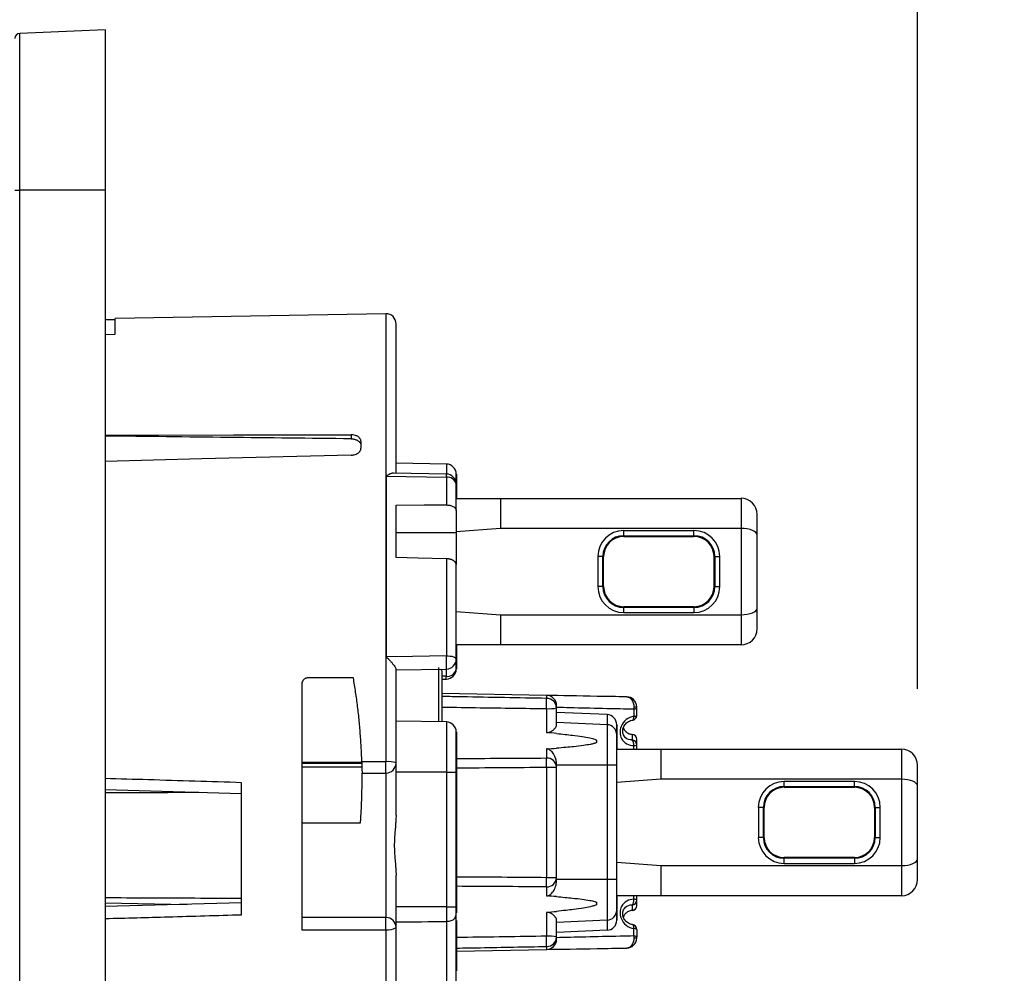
# Model space of a CAD drawing. Header units: inches. Extents: x 0 to 33, y 0 to 25.5.
# Tile 11 of 18: x 22 to 24, y 13 to 14.8. Entities that reach past the tile are written whole.
import ezdxf

# ---------------------------------------------------------------- set-up
doc = ezdxf.new("R2010")
doc.units = ezdxf.units.IN
doc.header["$LTSCALE"] = 3
doc.header["$MEASUREMENT"] = 0
doc.linetypes.add('SLD-Solid', pattern=[0])
doc.layers.add('DIMENSIONS', color=140, linetype='SLD-Solid', lineweight=25)
doc.styles.add('SLDTEXTSTYLE0', font='GOTHIC.TTF', dxfattribs={"width": 0.913})
doc.dimstyles.new('SLDDIMSTYLE4', dxfattribs={"dimtxt": 0.375, "dimasz": 0.45, "dimexe": 0, "dimexo": 0.0625, "dimgap": 0.09375, "dimtad": 0, "dimtih": 1, "dimtoh": 1, "dimrnd": 1e-09, "dimzin": 12, "dimdsep": 46, "dimtxsty": 'SLDTEXTSTYLE0', "dimsah": 1, "dimcen": 0.09, "dimadec": 0, "dimazin": 3, "dimtfac": 1, "dimtofl": 0, "dimtmove": 0, "dimatfit": 3, "dimfxl": 0, "dimfrac": 2, "dimtolj": 1, "dimtzin": 12, "dimarcsym": 0})

# ---------------------------------------------------------------- blocks, each defined once
blk = doc.blocks.new('_D_10')
at = {"layer": 'DIMENSIONS'}
for p, q in [((22.1911, 14.9543), (22.1911, 17.7802)), ((23.7856, 13.5114), (23.7856, 17.7802)), ((22.1911, 17.4052), (23.7856, 17.4052)), ((23.7856, 17.4052), (24.7489, 17.4052)), ((25.1921, 17.4024), (25.0778, 17.4024)), ((25.0778, 17.4024), (25.0778, 16.8071)), ((26.1619, 17.4024), (26.2761, 17.4024)), ((26.2761, 17.4024), (26.2761, 16.8071)), ((25.0778, 16.8071), (25.1921, 16.8071)), ((26.2761, 16.8071), (26.1619, 16.8071))]:
    blk.add_line(p, q, dxfattribs=at)
for points in [[(22.1911, 17.4052), (22.6411, 17.3152), (22.6411, 17.4952)], [(23.7856, 17.4052), (23.3356, 17.4952), (23.3356, 17.3152)]]:
    blk.add_solid(points, dxfattribs=at)
at = {"layer": 'DIMENSIONS', "char_height": 0.375, "attachment_point": 1, "style": 'SLDTEXTSTYLE0'}
for s, insert in [('1.59', (25.1921, 17.9575)), ('40.5', (25.1921, 17.2861))]:
    blk.add_mtext(s, dxfattribs=dict(at, insert=insert))

msp = doc.modelspace()

# ---------------------------------------------------------------- linework, layer by layer
for p, q in [((22.1911, 14.8043), (22.0234, 14.797)), ((22.1911, 14.8043), (22.1911, 14.4894)), ((22.0234, 14.4894), (22.0234, 14.797)), ((22.014, 14.4894), (22.0234, 14.4894)), ((22.1911, 14.4894), (22.0234, 14.4894)), ((22.0234, 12.0091), (22.0234, 14.4894)), ((22.1911, 14.4894), (22.1911, 12.0091)), ((22.742, 14.2472), (22.2108, 14.238)), ((22.742, 14.2472), (22.742, 13.3682)), ((22.2108, 14.2354), (22.1911, 14.2354)), ((22.2108, 14.2069), (22.2108, 14.238)), ((22.762, 13.9344), (22.762, 14.2276)), ((22.1911, 14.2064), (22.2108, 14.2069)), ((22.6738, 14.0097), (22.6738, 14.0018)), ((22.6931, 13.9971), (22.6931, 13.9834)), ((22.8608, 13.9523), (22.762, 13.954)), ((22.8608, 13.9523), (22.8608, 13.9326)), ((22.8608, 13.9326), (22.7569, 13.9344)), ((22.7427, 13.9284), (22.7427, 13.5741)), ((22.7427, 13.9284), (22.8608, 13.9263)), ((22.8608, 13.9263), (22.8608, 13.872)), ((22.8801, 13.9129), (22.8801, 13.9326)), ((22.8801, 13.9326), (22.8805, 13.9326)), ((22.8805, 13.9326), (22.8805, 13.9129)), ((22.8801, 13.8609), (22.8801, 13.9129)), ((22.8801, 13.9129), (22.8805, 13.9129)), ((22.8805, 13.9129), (22.8805, 13.885)), ((22.8801, 13.885), (22.9667, 13.885)), ((22.9667, 13.885), (22.9667, 13.826)), ((22.9667, 13.885), (23.4392, 13.885)), ((23.4392, 13.885), (23.4392, 13.826)), ((22.762, 13.7687), (22.762, 13.8719)), ((22.8801, 13.8609), (22.8801, 13.8183)), ((23.4707, 13.8129), (23.4707, 13.8536)), ((22.762, 13.8179), (22.8801, 13.8183)), ((22.9667, 13.826), (22.8801, 13.8196)), ((22.8801, 13.8183), (22.8801, 13.755)), ((23.4392, 13.826), (22.9667, 13.826)), ((23.3467, 13.8216), (23.2089, 13.8216)), ((23.2089, 13.8118), (23.2089, 13.8216)), ((23.3467, 13.8118), (23.3467, 13.8216)), ((23.4392, 13.826), (23.4392, 13.6567)), ((23.2089, 13.8118), (23.3467, 13.8118)), ((23.2089, 13.8102), (23.2089, 13.8118)), ((23.2089, 13.8102), (23.3467, 13.8102)), ((23.3467, 13.8102), (23.3467, 13.8118)), ((23.4707, 13.6697), (23.4707, 13.8129)), ((22.8608, 13.7666), (22.8608, 13.5762)), ((23.1581, 13.7709), (23.1581, 13.7118)), ((23.1679, 13.7709), (23.1581, 13.7709)), ((23.1679, 13.7118), (23.1679, 13.7709)), ((23.1695, 13.7709), (23.1679, 13.7709)), ((23.1695, 13.7118), (23.1695, 13.7709)), ((23.386, 13.7709), (23.386, 13.7118)), ((23.386, 13.7709), (23.3876, 13.7709)), ((23.3876, 13.7709), (23.3876, 13.7118)), ((23.3876, 13.7709), (23.3974, 13.7709)), ((23.3974, 13.7118), (23.3974, 13.7709)), ((22.8801, 13.5697), (22.8801, 13.755)), ((23.1679, 13.7118), (23.1581, 13.7118)), ((23.1695, 13.7118), (23.1679, 13.7118)), ((23.386, 13.7118), (23.3876, 13.7118)), ((23.3876, 13.7118), (23.3974, 13.7118)), ((22.8801, 13.6631), (22.9667, 13.6567)), ((23.2089, 13.6724), (23.2089, 13.6709)), ((23.3467, 13.6724), (23.2089, 13.6724)), ((23.2089, 13.6611), (23.2089, 13.6709)), ((23.3467, 13.6709), (23.2089, 13.6709)), ((23.3467, 13.6724), (23.3467, 13.6709)), ((23.3467, 13.6709), (23.3467, 13.6611)), ((23.4707, 13.6291), (23.4707, 13.6697)), ((22.9667, 13.6567), (23.4392, 13.6567)), ((22.9667, 13.6567), (22.9667, 13.5976)), ((23.2089, 13.6611), (23.3467, 13.6611)), ((23.4392, 13.6567), (23.4392, 13.5976)), ((22.9667, 13.5976), (22.8801, 13.5976)), ((22.8805, 13.5976), (22.8805, 13.5763)), ((23.4392, 13.5976), (22.9667, 13.5976)), ((22.8801, 13.5763), (22.8805, 13.5763)), ((22.8801, 13.5501), (22.8801, 13.5697)), ((22.8805, 13.5763), (22.8805, 13.5501)), ((22.762, 13.5483), (22.8608, 13.5501)), ((22.762, 13.3658), (22.762, 13.5495)), ((22.8454, 13.553), (22.8454, 13.4467)), ((22.8604, 13.5518), (22.8604, 13.536)), ((22.8801, 13.5501), (22.8805, 13.5501)), ((22.6783, 13.5327), (22.5888, 13.5327)), ((22.8526, 13.4466), (22.8526, 13.5451)), ((22.8604, 13.536), (22.8526, 13.5359)), ((22.8526, 13.5302), (22.8608, 13.5304)), ((22.577, 13.5209), (22.577, 13.0388)), ((23.0576, 13.4984), (22.8526, 13.5019)), ((23.0576, 13.4984), (23.0576, 13.4925)), ((23.0573, 13.4725), (23.0573, 13.4256)), ((23.077, 13.4738), (23.077, 13.4787)), ((23.077, 13.4398), (23.077, 13.4738)), ((23.2286, 13.4719), (23.2286, 13.4575)), ((23.2344, 13.4593), (23.2344, 13.4739)), ((23.1763, 13.4607), (23.077, 13.465)), ((23.1763, 13.4607), (23.1763, 13.441)), ((22.8608, 13.4464), (22.762, 13.4481)), ((22.8608, 13.4464), (22.8608, 13.3476)), ((23.1763, 13.441), (23.077, 13.4453)), ((23.1763, 13.441), (23.1763, 13.3614)), ((23.1951, 13.4213), (23.1951, 13.441)), ((23.1951, 13.441), (23.1955, 13.441)), ((23.1955, 13.441), (23.1955, 13.4213)), ((22.8801, 13.3476), (22.8801, 13.4267)), ((22.8801, 13.4267), (22.8805, 13.4267)), ((22.8805, 13.4267), (22.8805, 13.3476)), ((23.1951, 13.3614), (23.1951, 13.4213)), ((23.1951, 13.4213), (23.1955, 13.4213)), ((23.1955, 13.4213), (23.1955, 13.3929)), ((23.2253, 13.4219), (23.2253, 13.411)), ((23.2344, 13.4013), (23.2344, 13.4122)), ((23.0573, 13.3934), (23.0573, 13.3756)), ((23.1557, 13.4107), (23.1557, 13.406)), ((23.1951, 13.3929), (23.2817, 13.3929)), ((23.2286, 13.3929), (23.2286, 13.4)), ((23.2344, 13.3929), (23.2344, 13.4013)), ((23.2817, 13.3929), (23.7541, 13.3929)), ((23.2817, 13.3929), (23.2817, 13.3339)), ((23.7541, 13.3929), (23.7541, 13.3339)), ((22.6949, 13.3668), (22.577, 13.3668)), ((22.6949, 13.3649), (22.577, 13.3649)), ((22.6951, 13.3579), (22.577, 13.3579)), ((22.742, 13.3682), (22.6948, 13.3682)), ((22.762, 13.2633), (22.762, 13.3658)), ((23.0576, 13.3576), (23.0576, 13.1408)), ((23.0576, 13.3576), (23.077, 13.3576)), ((23.077, 13.3576), (23.077, 13.3648)), ((23.1763, 13.3614), (23.077, 13.3614)), ((23.077, 13.1408), (23.077, 13.3576)), ((23.1763, 13.3614), (23.1763, 13.137)), ((23.1951, 13.3614), (23.1763, 13.3614)), ((23.1951, 13.137), (23.1951, 13.3614)), ((23.7856, 13.3208), (23.7856, 13.3614)), ((22.6953, 13.3461), (22.742, 13.3461)), ((22.742, 13.3461), (22.7423, 13.3461)), ((22.7423, 13.3461), (22.7423, 13.0627)), ((22.8608, 13.3476), (22.762, 13.3476)), ((22.8608, 13.3476), (22.8608, 13.0839)), ((22.8608, 13.3476), (22.8801, 13.3476)), ((22.8801, 13.0839), (22.8801, 13.3476)), ((22.8801, 13.3476), (22.8805, 13.3476)), ((22.8805, 13.3476), (22.8805, 13.0839)), ((23.2817, 13.3339), (23.1951, 13.3274)), ((23.7541, 13.3339), (23.2817, 13.3339)), ((23.7541, 13.3339), (23.7541, 13.1646)), ((22.4589, 13.0682), (22.4589, 13.3272)), ((23.6616, 13.3295), (23.5238, 13.3295)), ((23.5238, 13.3197), (23.5238, 13.3295)), ((23.5238, 13.3197), (23.6616, 13.3197)), ((23.5238, 13.3181), (23.5238, 13.3197)), ((23.5238, 13.3181), (23.6616, 13.3181)), ((23.6616, 13.3197), (23.6616, 13.3295)), ((23.6616, 13.3181), (23.6616, 13.3197)), ((23.7856, 13.1776), (23.7856, 13.3208)), ((22.1911, 13.3139), (22.459, 13.306)), ((23.4731, 13.2787), (23.4731, 13.2197)), ((23.4829, 13.2787), (23.4731, 13.2787)), ((23.4829, 13.2197), (23.4829, 13.2787)), ((23.4844, 13.2787), (23.4829, 13.2787)), ((23.4844, 13.2197), (23.4844, 13.2787)), ((23.701, 13.2787), (23.701, 13.2197)), ((23.701, 13.2787), (23.7025, 13.2787)), ((23.7025, 13.2787), (23.7124, 13.2787)), ((23.7025, 13.2787), (23.7025, 13.2197)), ((23.7124, 13.2197), (23.7124, 13.2787)), ((22.577, 13.2485), (22.6922, 13.2485)), ((23.4829, 13.2197), (23.4731, 13.2197)), ((23.4844, 13.2197), (23.4829, 13.2197)), ((23.701, 13.2197), (23.7025, 13.2197)), ((23.7025, 13.2197), (23.7124, 13.2197)), ((23.5238, 13.1803), (23.5238, 13.1788)), ((23.6616, 13.1803), (23.5238, 13.1803)), ((23.6616, 13.1803), (23.6616, 13.1788)), ((23.1951, 13.171), (23.2817, 13.1646)), ((23.2817, 13.1646), (23.7541, 13.1646)), ((23.2817, 13.1646), (23.2817, 13.1055)), ((23.6616, 13.1788), (23.5238, 13.1788)), ((23.5238, 13.1689), (23.5238, 13.1788)), ((23.5238, 13.1689), (23.6616, 13.1689)), ((23.6616, 13.1788), (23.6616, 13.1689)), ((23.7541, 13.1646), (23.7541, 13.1055)), ((23.7856, 13.137), (23.7856, 13.1776)), ((22.762, 13.043), (22.762, 13.1456)), ((23.077, 13.1408), (23.0576, 13.1408)), ((23.077, 13.1336), (23.077, 13.1408)), ((23.0573, 13.1228), (23.0573, 13.1051)), ((23.1763, 13.137), (23.077, 13.137)), ((23.1763, 13.137), (23.1763, 13.0575)), ((23.1951, 13.137), (23.1763, 13.137)), ((23.1951, 13.0771), (23.1951, 13.137)), ((23.2817, 13.1055), (23.1951, 13.1055)), ((23.1955, 13.1055), (23.1955, 13.0771)), ((23.2286, 13.0984), (23.2286, 13.1055)), ((23.2344, 13.0971), (23.2344, 13.1055)), ((23.7541, 13.1055), (23.2817, 13.1055)), ((22.459, 13.0914), (22.1911, 13.0841)), ((22.1911, 13.0912), (22.3519, 13.0885)), ((22.8608, 13.0839), (22.762, 13.0839)), ((22.8608, 13.0839), (22.8608, 13.0544)), ((22.8608, 13.0839), (22.8801, 13.0839)), ((22.8801, 13.0717), (22.8801, 13.0839)), ((22.8801, 13.0839), (22.8805, 13.0839)), ((22.8805, 13.0839), (22.8805, 13.0717)), ((23.1557, 13.0925), (23.1557, 13.0877)), ((23.2253, 13.0874), (23.2253, 13.0765)), ((23.2344, 13.0862), (23.2344, 13.0971)), ((22.8801, 13.0717), (22.8805, 13.0717)), ((22.8801, 12.5333), (22.8801, 13.0717)), ((23.0573, 13.0728), (23.0573, 13.026)), ((23.1951, 13.0574), (23.1951, 13.0771)), ((23.1951, 13.0771), (23.1955, 13.0771)), ((23.1955, 13.0771), (23.1955, 13.0574)), ((22.742, 13.0627), (22.577, 13.0627)), ((22.7423, 13.0627), (22.742, 13.0627)), ((22.8608, 13.0544), (22.8608, 12.5333)), ((22.8801, 13.0569), (22.8805, 13.0569)), ((22.8801, 13.0566), (22.8805, 13.0566)), ((22.8805, 13.0566), (22.8805, 12.9581)), ((23.077, 13.0246), (23.077, 13.0587)), ((23.1763, 13.0575), (23.077, 13.0531)), ((23.1763, 13.0575), (23.1763, 13.0378)), ((23.1951, 13.0574), (23.1955, 13.0574)), ((22.577, 13.0388), (22.742, 13.0388)), ((22.742, 13.0388), (22.742, 12.2512)), ((22.762, 12.5508), (22.762, 13.043)), ((23.1763, 13.0378), (23.077, 13.0334)), ((23.077, 13.0198), (23.077, 13.0246)), ((23.2286, 13.0265), (23.2286, 13.0409)), ((23.2344, 13.0391), (23.2344, 13.0246)), ((23.0576, 13.0059), (23.0576, 13.0001)), ((22.8805, 12.997), (23.0576, 13.0001)), ((22.8801, 12.9581), (22.8805, 12.9581))]:
    msp.add_line(p, q)
at = {"flags": 128}
for points in [[(22.1911, 14.0089), (22.4433, 14.0093), (22.6738, 14.0097)], [(22.6738, 13.9697), (22.3806, 13.9623), (22.1911, 13.9575)], [(22.762, 13.8719), (22.8173, 13.872), (22.8608, 13.872)], [(22.8608, 13.7666), (22.8055, 13.7678), (22.762, 13.7687)], [(22.8608, 13.5762), (22.7946, 13.575), (22.7427, 13.5741)], [(22.8608, 13.5762), (22.8646, 13.5761), (22.8682, 13.5757), (22.8715, 13.5751), (22.8745, 13.5743), (22.8769, 13.5733), (22.8787, 13.5722), (22.8797, 13.571), (22.8801, 13.5697)]]:
    msp.add_lwpolyline(points, dxfattribs=at)
for centre, radius, start, end in [((22.0238, 14.7872), 0.00984, 92.5, 180), ((22.7423, 14.2276), 0.0197, 0, 91), ((22.8604, 13.9326), 0.0197, 0, 89), ((22.8604, 13.9129), 0.0197, 0, 89), ((22.8632, 13.9091), 0.0174, 12.6571, 97.9904), ((23.4392, 13.8536), 0.0315, 0, 90), ((23.2089, 13.7709), 0.0508, 90, 180), ((23.3467, 13.7709), 0.0508, 0, 90), ((23.2089, 13.7709), 0.0409, 90, 180), ((23.2089, 13.7709), 0.0394, 90, 180), ((23.3467, 13.7709), 0.0409, 0, 90), ((23.3467, 13.7709), 0.0394, 0, 90), ((23.2089, 13.7118), 0.0508, 180, 270), ((23.2089, 13.7118), 0.0409, 180, 270), ((23.2089, 13.7118), 0.0394, 180, 270), ((23.3467, 13.7118), 0.0508, 270, 0), ((23.3467, 13.7118), 0.0409, 270, 0), ((23.3467, 13.7118), 0.0394, 270, 0), ((23.4392, 13.6291), 0.0315, 270, 0), ((22.8604, 13.5697), 0.0197, 271, 0), ((22.8447, 13.5451), 0.00787, 0, 38.1565), ((22.8628, 13.5534), 0.0176, 262.1163, 348.9209), ((22.8604, 13.5501), 0.0197, 271, 0), ((23.0573, 13.4787), 0.0197, 0, 89), ((23.0578, 13.4733), 0.0192, 1.4166, 90.4126), ((23.0622, 13.5458), 0.0735, 266.1766, 281.6122), ((23.1754, 13.441), 0.0197, 0, 87.5), ((23.2246, 13.4593), 0.00984, 278.3497, 0), ((23.2295, 13.4649), 0.00743, 263.2763, 311.6011), ((22.8604, 13.4267), 0.0197, 0, 89), ((23.1754, 13.4213), 0.0197, 0, 87.5), ((23.2246, 13.4122), 0.00984, 0, 86.0567), ((23.2247, 13.4122), 0.00975, 0.4117, 86.66), ((23.2247, 13.4012), 0.00975, 0.4117, 86.66), ((23.2296, 13.4091), 0.00921, 263.9475, 301.6728), ((23.7541, 13.3614), 0.0315, 0, 90), ((23.0581, 13.3567), 0.0189, 2.6293, 92.4076), ((22.747, 13.3242), 0.0443, 70.1605, 96.4793), ((22.7423, 13.3658), 0.0197, 270, 0), ((23.5238, 13.2787), 0.0508, 90, 180), ((23.5238, 13.2787), 0.0409, 90, 180), ((23.5238, 13.2787), 0.0394, 90, 180), ((23.6616, 13.2787), 0.0508, 0, 90), ((23.6616, 13.2787), 0.0409, 0, 90), ((23.6616, 13.2787), 0.0394, 0, 90), ((23.5238, 13.2197), 0.0508, 180, 270), ((23.5238, 13.2197), 0.0409, 180, 270), ((23.5238, 13.2197), 0.0394, 180, 270), ((23.6616, 13.2197), 0.0508, 270, 0), ((23.6616, 13.2197), 0.0409, 270, 0), ((23.6616, 13.2197), 0.0394, 270, 0), ((23.0581, 13.1417), 0.0189, 267.5924, 357.3707), ((23.7541, 13.137), 0.0315, 270, 0), ((23.2247, 13.0972), 0.00976, 273.3429, 359.5908), ((23.2246, 13.0862), 0.00984, 273.9368, 0), ((23.2247, 13.0863), 0.00976, 273.3429, 359.5908), ((23.2296, 13.0893), 0.00921, 58.3174, 96.0536), ((22.8604, 13.0717), 0.0197, 337.5534, 0), ((23.1754, 13.0771), 0.0197, 272.5, 0), ((22.7423, 13.043), 0.0197, 0, 90), ((23.1754, 13.0574), 0.0197, 272.5, 0), ((23.2246, 13.0391), 0.00984, 0, 81.7808), ((22.7468, 13.0658), 0.0274, 259.7992, 303.6074), ((23.0622, 12.9527), 0.0735, 78.3878, 93.8234), ((23.0578, 13.0251), 0.0192, 269.5874, 358.5834), ((23.2295, 13.0335), 0.00743, 48.3905, 96.7238), ((23.0573, 13.0198), 0.0197, 271, 0)]:
    msp.add_arc(centre, radius, start, end)
for centre, major_axis, ratio, start_param, end_param in [((24.3876, 13.2492), (56.5004, -0.66), 0.01297, 1.601286, 1.609833), ((23.4392, 13.8129), (0.0315, 0), 0.414214, 0, 1.570796), ((23.4392, 13.6697), (0.0315, 0), 0.414214, 4.712389, 6.283185), ((20.3387, 13.4658), (6.7665, 0), 0.014546, 5.097488, 5.125844), ((20.339, 13.4658), (6.7665, 0), 0.017455, 5.097433, 5.125844), ((23.7541, 13.3208), (0.0315, 0), 0.414214, 0, 1.570796), ((23.7541, 13.1776), (0.0315, 0), 0.414214, 4.712389, 6.283185), ((20.339, 13.0327), (6.7665, 0), 0.017455, 1.157342, 1.185738), ((20.3387, 13.0327), (6.7665, 0), 0.014546, 1.157342, 1.185697)]:
    msp.add_ellipse(centre, major_axis=major_axis, ratio=ratio, start_param=start_param, end_param=end_param)
for points, knots in [([(22.6931, 13.9971), (22.6931, 13.9976), (22.693, 13.9988), (22.6924, 14.0006), (22.6914, 14.0025), (22.6898, 14.0044), (22.6869, 14.0066), (22.6828, 14.0085), (22.6779, 14.0096), (22.675, 14.0097), (22.6738, 14.0097)], [0, 0, 0, 0, 0.0825078, 0.1738164, 0.2739233, 0.3828251, 0.500518, 0.7124037, 0.878967, 1, 1, 1, 1]), ([(22.6738, 14.0018), (22.6746, 14.0018), (22.6764, 14.0017), (22.6792, 14.0013), (22.6821, 14.0006), (22.6849, 13.9995), (22.6884, 13.9976), (22.6913, 13.9947), (22.6929, 13.9915), (22.6931, 13.9897), (22.6931, 13.9889)], [0, 0, 0, 0, 0.085196, 0.177854, 0.277974, 0.385553, 0.500587, 0.723617, 0.890196, 1, 1, 1, 1]), ([(22.6738, 13.9697), (22.6746, 13.9697), (22.6767, 13.9698), (22.68, 13.9704), (22.6839, 13.9717), (22.6863, 13.9731), (22.6888, 13.9749), (22.691, 13.9769), (22.6928, 13.9803), (22.693, 13.9824), (22.6931, 13.9834)], [0, 0, 0, 0, 0.086577, 0.198845, 0.33676, 0.500268, 0.500296, 0.691171, 0.857757, 1, 1, 1, 1]), ([(22.7569, 13.9344), (22.7564, 13.9344), (22.7555, 13.9344), (22.7539, 13.9341), (22.7521, 13.9336), (22.7499, 13.9327), (22.7467, 13.9311), (22.7441, 13.9294), (22.7427, 13.9284)], [0, 0, 0, 0, 0.11026, 0.230086, 0.359699, 0.499238, 0.707179, 1, 1, 1, 1]), ([(22.8608, 13.872), (22.8616, 13.872), (22.8634, 13.872), (22.8663, 13.8716), (22.8693, 13.871), (22.8724, 13.8699), (22.8754, 13.8684), (22.8779, 13.8663), (22.8797, 13.8638), (22.88, 13.8619), (22.8801, 13.8609)], [0, 0, 0, 0, 0.082749, 0.177578, 0.284485, 0.403469, 0.534522, 0.677636, 0.8328, 1, 1, 1, 1]), ([(22.8801, 13.755), (22.8801, 13.7555), (22.88, 13.7566), (22.8794, 13.7581), (22.8786, 13.7595), (22.8775, 13.7608), (22.8761, 13.7619), (22.8747, 13.7629), (22.8731, 13.7637), (22.8715, 13.7645), (22.8698, 13.7651), (22.8682, 13.7655), (22.8666, 13.7659), (22.865, 13.7662), (22.8635, 13.7664), (22.8621, 13.7665), (22.8612, 13.7665), (22.8608, 13.7666)], [0, 0, 0, 0, 0.090741, 0.178045, 0.26191, 0.342336, 0.419322, 0.492869, 0.562975, 0.629642, 0.692867, 0.752653, 0.808999, 0.861906, 0.911374, 0.957405, 1, 1, 1, 1]), ([(22.7427, 13.5741), (22.7435, 13.5733), (22.7451, 13.5718), (22.7473, 13.5695), (22.7494, 13.5673), (22.7512, 13.5654), (22.7528, 13.5636), (22.7541, 13.5621), (22.756, 13.5598), (22.7582, 13.5569), (22.7604, 13.5536), (22.7617, 13.5511), (22.7619, 13.55), (22.762, 13.5495)], [0, 0, 0, 0, 0.094632, 0.181651, 0.261085, 0.33295, 0.397275, 0.454097, 0.503447, 0.646721, 0.775293, 0.89189, 1, 1, 1, 1]), ([(22.8608, 13.5501), (22.8609, 13.5501), (22.861, 13.5533), (22.861, 13.5609), (22.861, 13.5639), (22.8609, 13.5701), (22.8609, 13.5733), (22.8608, 13.5762)], [0, 0, 0, 0, 0.5, 0.5, 0.75, 0.75, 1, 1, 1, 1]), ([(22.5888, 13.5327), (22.5882, 13.5327), (22.587, 13.5326), (22.5852, 13.5322), (22.5835, 13.5315), (22.5819, 13.5305), (22.5799, 13.5288), (22.5776, 13.5257), (22.5772, 13.5227), (22.577, 13.5209)], [0, 0, 0, 0, 0.0943252, 0.1908161, 0.2896607, 0.391034, 0.4950983, 0.7077108, 1, 1, 1, 1]), ([(22.6948, 13.3682), (22.6947, 13.372), (22.6945, 13.3796), (22.6937, 13.3968), (22.6923, 13.4197), (22.6899, 13.4482), (22.6867, 13.4766), (22.6829, 13.5048), (22.6798, 13.5234), (22.6783, 13.5327)], [0, 0, 0, 0, 0.068031, 0.136225, 0.307878, 0.479939, 0.652551, 0.825857, 1, 1, 1, 1]), ([(23.0576, 13.4925), (23.0024, 13.4935), (22.9341, 13.4948), (22.8657, 13.496), (22.8526, 13.4962)], [0, 0, 0, 0, 0.807277, 1, 1, 1, 1]), ([(23.2151, 13.4956), (23.2185, 13.4956), (23.2218, 13.4938), (23.227, 13.4869), (23.2288, 13.4816), (23.2288, 13.476)], [0, 0, 0, 0, 0.5, 0.5, 1, 1, 1, 1]), ([(23.2344, 13.4759), (23.2344, 13.4815), (23.2319, 13.4868), (23.2245, 13.4937), (23.2198, 13.4955), (23.2151, 13.4956)], [0, 0, 0, 0, 0.5, 0.5, 1, 1, 1, 1]), ([(22.8526, 13.4755), (22.8775, 13.4751), (22.9457, 13.4741), (23.014, 13.4731), (23.0573, 13.4725)], [0, 0, 0, 0, 0.365385, 1, 1, 1, 1]), ([(23.2286, 13.4719), (23.2304, 13.4721), (23.2319, 13.4724), (23.2339, 13.4731), (23.2344, 13.4735), (23.2344, 13.4739)], [0, 0, 0, 0, 0.5, 0.5, 1, 1, 1, 1]), ([(23.2288, 13.476), (23.2304, 13.476), (23.2319, 13.476), (23.2339, 13.476), (23.2344, 13.476), (23.2344, 13.4759)], [0, 0, 0, 0, 0.5, 0.5, 1, 1, 1, 1]), ([(23.2286, 13.4575), (23.2234, 13.4567), (23.2182, 13.4544), (23.2094, 13.4475), (23.2058, 13.4427), (23.2037, 13.4372)], [0, 0, 0, 0, 0.5, 0.5, 1, 1, 1, 1]), ([(23.2069, 13.4281), (23.2069, 13.429), (23.207, 13.4311), (23.2078, 13.4344), (23.2093, 13.4379), (23.2115, 13.4413), (23.2144, 13.4445), (23.2181, 13.4472), (23.2224, 13.4492), (23.2254, 13.4498), (23.227, 13.4501)], [0, 0, 0, 0, 0.091784, 0.191933, 0.301826, 0.421965, 0.551965, 0.692203, 0.842142, 1, 1, 1, 1]), ([(23.2253, 13.4496), (23.2258, 13.4495), (23.2264, 13.4494), (23.2269, 13.4501), (23.227, 13.4502)], [0, 0, 0, 0, 0.805759, 1, 1, 1, 1]), ([(23.227, 13.4502), (23.2273, 13.4506), (23.2279, 13.4512), (23.2283, 13.4528), (23.2287, 13.4548), (23.2287, 13.4564), (23.2286, 13.4575)], [0, 0, 0, 0, 0.292506, 0.501019, 0.680181, 1, 1, 1, 1]), ([(23.0573, 13.4256), (23.0577, 13.4256), (23.0587, 13.4256), (23.0601, 13.4257), (23.0616, 13.4259), (23.0633, 13.4264), (23.0654, 13.4273), (23.0681, 13.4289), (23.0709, 13.4309), (23.0734, 13.4333), (23.0753, 13.4356), (23.0767, 13.4378), (23.0769, 13.4392), (23.077, 13.4398)], [0, 0, 0, 0, 0.03593, 0.072617, 0.110812, 0.1631, 0.223049, 0.318285, 0.455813, 0.585652, 0.722526, 0.867023, 1, 1, 1, 1]), ([(23.2037, 13.4372), (23.2022, 13.4334), (23.2016, 13.4293), (23.2019, 13.4212), (23.2029, 13.4174), (23.2047, 13.414)], [0, 0, 0, 0, 0.5, 0.5, 1, 1, 1, 1]), ([(23.2081, 13.4348), (23.2081, 13.4347), (23.2086, 13.4321), (23.2106, 13.4297), (23.2125, 13.4278), (23.2127, 13.4276), (23.2127, 13.4275), (23.213, 13.4273), (23.2138, 13.4265), (23.2159, 13.4249), (23.2198, 13.4228), (23.2233, 13.4222), (23.2253, 13.4219)], [0, 0, 0, 0, 0.021892, 0.350913, 0.380997, 0.381166, 0.382688, 0.391659, 0.423435, 0.542246, 0.734551, 1, 1, 1, 1]), ([(23.077, 13.4237), (23.0826, 13.4231), (23.0931, 13.422), (23.1099, 13.42), (23.126, 13.4178), (23.1391, 13.4156), (23.1473, 13.4138), (23.1513, 13.4126), (23.1539, 13.4116), (23.1552, 13.411), (23.1557, 13.4107)], [0, 0, 0, 0, 0.210959, 0.39422, 0.630695, 0.819013, 0.892654, 0.946229, 0.976285, 1, 1, 1, 1]), ([(23.2047, 13.414), (23.207, 13.4095), (23.2106, 13.4059), (23.2189, 13.4011), (23.2237, 13.3999), (23.2286, 13.4)], [0, 0, 0, 0, 0.5, 0.5, 1, 1, 1, 1]), ([(23.2253, 13.411), (23.2205, 13.4107), (23.2159, 13.4122), (23.2091, 13.4182), (23.2069, 13.4229), (23.2069, 13.428)], [0, 0, 0, 0, 0.5, 0.5, 1, 1, 1, 1]), ([(23.077, 13.3648), (23.0769, 13.3659), (23.0769, 13.3681), (23.0763, 13.3715), (23.0753, 13.3751), (23.0737, 13.3793), (23.0713, 13.3837), (23.0683, 13.3877), (23.0656, 13.3903), (23.0632, 13.3919), (23.0613, 13.3928), (23.0593, 13.3934), (23.058, 13.3934), (23.0573, 13.3934)], [0, 0, 0, 0, 0.085063, 0.17473, 0.268952, 0.37723, 0.538126, 0.665349, 0.780581, 0.839822, 0.891699, 0.947017, 1, 1, 1, 1]), ([(23.1557, 13.406), (23.1552, 13.4057), (23.1541, 13.4052), (23.1521, 13.4045), (23.1496, 13.4038), (23.1467, 13.403), (23.1401, 13.4017), (23.1281, 13.3998), (23.1119, 13.3979), (23.0942, 13.3962), (23.083, 13.3953), (23.077, 13.3948)], [0, 0, 0, 0, 0.022443, 0.049395, 0.081015, 0.119808, 0.163706, 0.334543, 0.578016, 0.773472, 1, 1, 1, 1]), ([(23.0576, 13.3576), (23.0576, 13.3614), (23.0575, 13.3652), (23.0574, 13.3715), (23.0574, 13.3741), (23.0573, 13.3756)], [0, 0, 0, 0, 0.5, 0.5, 1, 1, 1, 1]), ([(22.6948, 13.3682), (22.6949, 13.3672), (22.6949, 13.3654), (22.695, 13.3626), (22.6951, 13.3599), (22.6951, 13.3573), (22.6952, 13.3549), (22.6952, 13.3522), (22.6952, 13.3493), (22.6953, 13.3467), (22.6953, 13.3463), (22.6953, 13.3461)], [0, 0, 0, 0, 0.084109, 0.167941, 0.251516, 0.33478, 0.417709, 0.500382, 0.646422, 0.812951, 1, 1, 1, 1]), ([(22.7423, 13.3461), (22.7422, 13.3461), (22.7421, 13.3486), (22.742, 13.3569), (22.742, 13.3627), (22.742, 13.3682)], [0, 0, 0, 0, 0.5, 0.5, 1, 1, 1, 1]), ([(22.4589, 13.3272), (22.3979, 13.3291), (22.3086, 13.3319), (22.2194, 13.3345), (22.1911, 13.3353)], [0, 0, 0, 0, 0.6835261, 1, 1, 1, 1]), ([(22.6922, 13.2485), (22.6924, 13.2508), (22.6927, 13.2555), (22.6932, 13.2624), (22.6936, 13.2691), (22.6939, 13.2757), (22.6942, 13.2821), (22.6946, 13.2922), (22.695, 13.3052), (22.6953, 13.3195), (22.6954, 13.3313), (22.6953, 13.3389), (22.6953, 13.3433), (22.6953, 13.3457), (22.6953, 13.346), (22.6953, 13.3461)], [0, 0, 0, 0, 0.042121, 0.084119, 0.126114, 0.168224, 0.210568, 0.253261, 0.375673, 0.498178, 0.625522, 0.751322, 0.834855, 0.91745, 1, 1, 1, 1]), ([(22.1911, 13.3077), (22.2323, 13.3079), (22.2934, 13.3082), (22.3546, 13.3084), (22.3747, 13.3085)], [0, 0, 0, 0, 0.671925, 1, 1, 1, 1]), ([(22.762, 13.2633), (22.762, 13.2616), (22.7619, 13.2578), (22.7615, 13.2512), (22.761, 13.2432), (22.76, 13.2315), (22.759, 13.2184), (22.7584, 13.2044), (22.759, 13.1904), (22.7601, 13.1764), (22.7612, 13.1632), (22.7618, 13.1535), (22.762, 13.1479), (22.762, 13.1456)], [0, 0, 0, 0, 0.042267, 0.097697, 0.166316, 0.248139, 0.394966, 0.500002, 0.604875, 0.751864, 0.858045, 0.94074, 1, 1, 1, 1]), ([(23.0573, 13.1228), (23.0574, 13.1243), (23.0574, 13.1269), (23.0575, 13.1332), (23.0576, 13.137), (23.0576, 13.1408)], [0, 0, 0, 0, 0.5, 0.5, 1, 1, 1, 1]), ([(23.0573, 13.1051), (23.0577, 13.1051), (23.0587, 13.105), (23.0601, 13.1053), (23.0616, 13.1058), (23.0633, 13.1066), (23.0654, 13.1081), (23.0681, 13.1106), (23.0709, 13.1142), (23.0734, 13.1185), (23.0753, 13.1233), (23.0767, 13.1284), (23.0769, 13.1319), (23.077, 13.1336)], [0, 0, 0, 0, 0.0359304, 0.0726172, 0.1108121, 0.1631002, 0.2230494, 0.3182855, 0.4558126, 0.5856522, 0.7225265, 0.8670235, 1, 1, 1, 1]), ([(23.077, 13.1036), (23.0826, 13.1032), (23.0931, 13.1023), (23.1099, 13.1007), (23.126, 13.0989), (23.1391, 13.0969), (23.1473, 13.0953), (23.1513, 13.0942), (23.1539, 13.0933), (23.1552, 13.0927), (23.1557, 13.0925)], [0, 0, 0, 0, 0.210959, 0.39422, 0.630695, 0.819013, 0.892654, 0.946229, 0.976285, 1, 1, 1, 1]), ([(22.4589, 13.1), (22.3977, 13.1002), (22.3084, 13.1006), (22.2192, 13.101), (22.1911, 13.1011)], [0, 0, 0, 0, 0.685822, 1, 1, 1, 1]), ([(23.1557, 13.0877), (23.1552, 13.0875), (23.1541, 13.0869), (23.1521, 13.0862), (23.1496, 13.0854), (23.1467, 13.0846), (23.1401, 13.0831), (23.1281, 13.0809), (23.1119, 13.0787), (23.0942, 13.0765), (23.083, 13.0754), (23.077, 13.0747)], [0, 0, 0, 0, 0.022443, 0.049395, 0.081015, 0.119808, 0.163706, 0.334543, 0.578016, 0.773472, 1, 1, 1, 1]), ([(23.2047, 13.0844), (23.2029, 13.081), (23.2019, 13.0772), (23.2016, 13.0691), (23.2022, 13.065), (23.2037, 13.0612)], [0, 0, 0, 0, 0.5, 0.5, 1, 1, 1, 1]), ([(23.2286, 13.0984), (23.2237, 13.0985), (23.2189, 13.0973), (23.2105, 13.0925), (23.207, 13.0889), (23.2047, 13.0844)], [0, 0, 0, 0, 0.5, 0.5, 1, 1, 1, 1]), ([(23.2069, 13.0704), (23.2069, 13.0755), (23.2091, 13.0802), (23.2159, 13.0862), (23.2205, 13.0877), (23.2253, 13.0874)], [0, 0, 0, 0, 0.5, 0.5, 1, 1, 1, 1]), ([(22.1911, 13.0607), (22.2325, 13.0618), (22.3217, 13.0642), (22.4109, 13.0668), (22.4589, 13.0682)], [0, 0, 0, 0, 0.462943, 1, 1, 1, 1]), ([(22.8783, 13.0644), (22.8777, 13.0629), (22.8767, 13.0603), (22.8734, 13.0577), (22.8698, 13.0559), (22.8654, 13.0547), (22.8623, 13.0545), (22.8608, 13.0544)], [0, 0, 0, 0, 0.249528, 0.441097, 0.632211, 0.817093, 1, 1, 1, 1]), ([(23.077, 13.0587), (23.0769, 13.0591), (23.0769, 13.0599), (23.0763, 13.0612), (23.0753, 13.0628), (23.0737, 13.0649), (23.0713, 13.0671), (23.0683, 13.0695), (23.0656, 13.071), (23.0632, 13.072), (23.0613, 13.0726), (23.0593, 13.0729), (23.058, 13.0728), (23.0573, 13.0728)], [0, 0, 0, 0, 0.085063, 0.17473, 0.268952, 0.37723, 0.538126, 0.665349, 0.780581, 0.839822, 0.891699, 0.947017, 1, 1, 1, 1]), ([(23.227, 13.0483), (23.2254, 13.0486), (23.2224, 13.0491), (23.2181, 13.0512), (23.2144, 13.0539), (23.2115, 13.0571), (23.2093, 13.0605), (23.2078, 13.064), (23.207, 13.0673), (23.2069, 13.0694), (23.2069, 13.0704)], [0, 0, 0, 0, 0.1574885, 0.3069641, 0.4472532, 0.5776284, 0.6978948, 0.8078159, 0.9080639, 1, 1, 1, 1]), ([(23.2253, 13.0765), (23.2228, 13.0761), (23.2178, 13.0752), (23.2119, 13.0705), (23.2086, 13.0663), (23.2082, 13.0638), (23.2081, 13.0635)], [0, 0, 0, 0, 0.322914, 0.659417, 0.970268, 1, 1, 1, 1]), ([(22.742, 13.0388), (22.742, 13.0446), (22.742, 13.0508), (22.7421, 13.0599), (22.7422, 13.0627), (22.7423, 13.0627)], [0, 0, 0, 0, 0.5, 0.5, 1, 1, 1, 1]), ([(23.2037, 13.0612), (23.2058, 13.0557), (23.2094, 13.0509), (23.2182, 13.0439), (23.2234, 13.0417), (23.2286, 13.0409)], [0, 0, 0, 0, 0.5, 0.5, 1, 1, 1, 1]), ([(23.227, 13.0482), (23.2269, 13.0483), (23.2264, 13.049), (23.2258, 13.0489), (23.2253, 13.0488)], [0, 0, 0, 0, 0.194834, 1, 1, 1, 1]), ([(23.2286, 13.0409), (23.2286, 13.042), (23.2287, 13.0437), (23.2283, 13.0457), (23.2278, 13.0473), (23.2273, 13.0478), (23.227, 13.0482)], [0, 0, 0, 0, 0.337499, 0.521643, 0.725689, 1, 1, 1, 1]), ([(23.0573, 13.026), (23.0022, 13.0252), (22.9432, 13.0243), (22.8843, 13.0234), (22.8805, 13.0234)], [0, 0, 0, 0, 0.935411, 1, 1, 1, 1]), ([(23.2344, 13.0246), (23.2344, 13.025), (23.2339, 13.0254), (23.2318, 13.0261), (23.2304, 13.0263), (23.2286, 13.0265)], [0, 0, 0, 0, 0.5, 0.5, 1, 1, 1, 1]), ([(22.8805, 13.0027), (22.8962, 13.003), (22.9552, 13.004), (23.0143, 13.0051), (23.0576, 13.0059)], [0, 0, 0, 0, 0.265606, 1, 1, 1, 1]), ([(23.2151, 13.0028), (23.2198, 13.0029), (23.2245, 13.0047), (23.2319, 13.0117), (23.2344, 13.0169), (23.2344, 13.0225)], [0, 0, 0, 0, 0.5, 0.5, 1, 1, 1, 1]), ([(23.2288, 13.0224), (23.2288, 13.0169), (23.227, 13.0116), (23.2218, 13.0046), (23.2185, 13.0029), (23.2151, 13.0028)], [0, 0, 0, 0, 0.5, 0.5, 1, 1, 1, 1]), ([(23.2344, 13.0225), (23.2344, 13.0225), (23.2339, 13.0225), (23.2319, 13.0224), (23.2304, 13.0224), (23.2288, 13.0224)], [0, 0, 0, 0, 0.5, 0.5, 1, 1, 1, 1])]:
    msp.add_open_spline(points, degree=3, knots=knots)
for points in [[(22.8608, 13.9263), (22.8608, 13.9303), (22.8608, 13.9326), (22.8608, 13.9326)], [(22.8608, 13.5304), (22.8607, 13.5304), (22.8606, 13.5324), (22.8604, 13.536)], [(23.0573, 13.4725), (23.0574, 13.4768), (23.0575, 13.4857), (23.0576, 13.4912), (23.0576, 13.4925)], [(23.1569, 13.4966), (23.1195, 13.4973), (23.0859, 13.4979), (23.0576, 13.4984)], [(23.2151, 13.4956), (23.1949, 13.496), (23.1754, 13.4963), (23.1569, 13.4966)], [(23.077, 13.4754), (23.1117, 13.4745), (23.1543, 13.4735), (23.202, 13.4725)], [(23.202, 13.4725), (23.2107, 13.4723), (23.2196, 13.4721), (23.2286, 13.4719)], [(23.2288, 13.476), (23.2288, 13.4747), (23.2287, 13.4733), (23.2286, 13.4719)], [(23.2344, 13.4739), (23.2344, 13.4746), (23.2344, 13.4753), (23.2344, 13.4759)], [(23.077, 13.4237), (23.0704, 13.4244), (23.0639, 13.425), (23.0573, 13.4256)], [(23.2286, 13.4), (23.2288, 13.4024), (23.2282, 13.4076), (23.2263, 13.4105), (23.2253, 13.411)], [(23.0573, 13.3934), (23.0639, 13.3938), (23.0704, 13.3943), (23.077, 13.3948)], [(23.077, 13.1036), (23.0704, 13.1041), (23.0639, 13.1046), (23.0573, 13.1051)], [(23.2253, 13.0874), (23.2263, 13.0879), (23.2282, 13.0908), (23.2288, 13.096), (23.2286, 13.0984)], [(23.0573, 13.0728), (23.0639, 13.0734), (23.0704, 13.074), (23.077, 13.0747)], [(22.8608, 13.0544), (22.8285, 13.054), (22.7956, 13.0537), (22.762, 13.0533)], [(23.0576, 13.0059), (23.0576, 13.0072), (23.0575, 13.0128), (23.0574, 13.0216), (23.0573, 13.026)], [(23.202, 13.0259), (23.1543, 13.0249), (23.1117, 13.0239), (23.077, 13.023)], [(23.2286, 13.0265), (23.2196, 13.0263), (23.2107, 13.0261), (23.202, 13.0259)], [(23.2286, 13.0265), (23.2287, 13.0252), (23.2288, 13.0238), (23.2288, 13.0224)], [(23.2344, 13.0225), (23.2344, 13.0232), (23.2344, 13.0239), (23.2344, 13.0246)], [(23.0576, 13.0001), (23.0859, 13.0006), (23.1195, 13.0012), (23.1569, 13.0018)], [(23.1569, 13.0018), (23.1754, 13.0021), (23.1949, 13.0025), (23.2151, 13.0028)]]:
    msp.add_open_spline(points, degree=3)

# ---------------------------------------------------------------- dimensions: what is measured, and where the dimension line sits
at = {"layer": 'DIMENSIONS'}
dim = msp.add_linear_dim(base=(23.7856, 17.4052), p1=(22.1911, 14.8043), p2=(23.7856, 13.3614), dimstyle='SLDDIMSTYLE4', dxfattribs=at)
dim.commit()
dim.dimension.update_dxf_attribs({"geometry": '_D_10', "text_midpoint": (25.677, 17.4052), "dimtype": 160})

doc.saveas('drawing.dxf')
